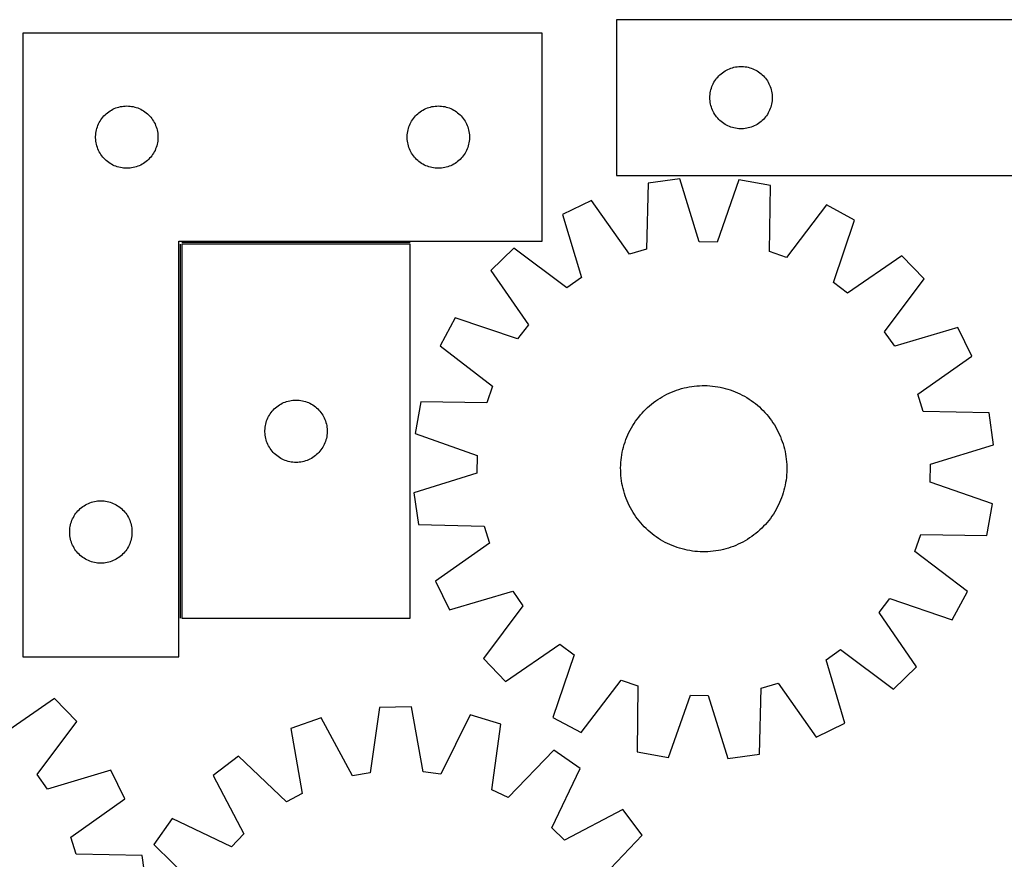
# Model space of a CAD drawing. Header units: millimetres. Extents: x 7 to 1493, y 7 to 2993.
# Tile 8 of 13: x 499 to 973, y 2589 to 2993. Entities that reach past the tile are written whole.
import ezdxf

# ---------------------------------------------------------------- set-up
doc = ezdxf.new("R2010")
doc.units = ezdxf.units.MM
doc.layers.add('COMMON', color=5, linetype='CONTINUOUS', true_color=0x0000ff)
doc.layers.add('CUT', color=7, linetype='CONTINUOUS', true_color=0x000000)

msp = doc.modelspace()

# ---------------------------------------------------------------- linework, layer by layer
at = {"layer": 'COMMON'}
for p, q in [((576.360861, 2885.424347), (576.360861, 2705.424347)), ((687.110862, 2886.174348), (577.110862, 2886.174348))]:
    msp.add_line(p, q, dxfattribs=at)
at = {"layer": 'CUT'}
for p, q in [((1086.389435, 2993.439), (786.389435, 2993.439)), ((786.389435, 2993.439), (786.389435, 2918.439)), ((500.610861, 2986.924348), (500.610861, 2686.924348)), ((750.610861, 2986.924348), (500.610861, 2986.924348)), ((750.610861, 2886.924348), (750.610861, 2986.924348)), ((836.780537, 2967.457207), (837.38622, 2967.936589)), ((837.38622, 2967.936589), (838.015779, 2968.384156)), ((838.015779, 2968.384156), (838.667542, 2968.79872)), ((838.667542, 2968.79872), (839.339783, 2969.179182)), ((839.339783, 2969.179182), (840.030719, 2969.524534)), ((840.030719, 2969.524534), (840.738516, 2969.83386)), ((840.738516, 2969.83386), (841.461299, 2970.106339)), ((841.461299, 2970.106339), (842.19715, 2970.341249)), ((842.19715, 2970.341249), (842.944118, 2970.537966)), ((842.944118, 2970.537966), (843.700223, 2970.69597)), ((843.700223, 2970.69597), (844.463459, 2970.814841)), ((844.463459, 2970.814841), (845.231803, 2970.894263)), ((845.231803, 2970.894263), (846.003216, 2970.934027)), ((846.003216, 2970.934027), (846.775653, 2970.934027)), ((846.775653, 2970.934027), (847.547066, 2970.894263)), ((847.547066, 2970.894263), (848.31541, 2970.814841)), ((848.31541, 2970.814841), (849.078646, 2970.69597)), ((849.078646, 2970.69597), (849.834751, 2970.537966)), ((849.834751, 2970.537966), (850.581719, 2970.341249)), ((850.581719, 2970.341249), (851.31757, 2970.106339)), ((851.31757, 2970.106339), (852.040353, 2969.83386)), ((852.040353, 2969.83386), (852.74815, 2969.524534)), ((852.74815, 2969.524534), (853.439086, 2969.179182)), ((853.439086, 2969.179182), (854.111327, 2968.79872)), ((854.111327, 2968.79872), (854.76309, 2968.384156)), ((854.76309, 2968.384156), (855.392649, 2967.936589)), ((855.392649, 2967.936589), (855.998332, 2967.457207)), ((832.972128, 2962.645407), (833.335156, 2963.327221)), ((833.335156, 2963.327221), (833.732801, 2963.989443)), ((833.732801, 2963.989443), (834.164009, 2964.630317)), ((834.164009, 2964.630317), (834.627637, 2965.248143)), ((834.627637, 2965.248143), (835.122456, 2965.841282)), ((835.122456, 2965.841282), (835.647152, 2966.408163)), ((835.647152, 2966.408163), (836.200334, 2966.947281)), ((836.200334, 2966.947281), (836.780537, 2967.457207)), ((855.998332, 2967.457207), (856.578535, 2966.947281)), ((856.578535, 2966.947281), (857.131717, 2966.408163)), ((857.131717, 2966.408163), (857.656413, 2965.841282)), ((857.656413, 2965.841282), (858.151232, 2965.248143)), ((858.151232, 2965.248143), (858.61486, 2964.630317)), ((858.61486, 2964.630317), (859.046068, 2963.989443)), ((859.046068, 2963.989443), (859.443713, 2963.327221)), ((859.443713, 2963.327221), (859.806741, 2962.645407)), ((831.568116, 2958.247359), (831.706599, 2959.007281)), ((831.706599, 2959.007281), (831.884019, 2959.759067)), ((831.884019, 2959.759067), (832.099904, 2960.500723)), ((832.099904, 2960.500723), (832.353682, 2961.230282)), ((832.353682, 2961.230282), (832.644681, 2961.945809)), ((832.644681, 2961.945809), (832.972128, 2962.645407)), ((859.806741, 2962.645407), (860.134188, 2961.945809)), ((860.134188, 2961.945809), (860.425187, 2961.230282)), ((860.425187, 2961.230282), (860.678965, 2960.500723)), ((860.678965, 2960.500723), (860.89485, 2959.759067)), ((860.89485, 2959.759067), (861.07227, 2959.007281)), ((861.07227, 2959.007281), (861.210753, 2958.247359)), ((831.389435, 2955.939), (831.409323, 2956.711182)), ((831.409323, 2955.166819), (831.389435, 2955.939)), ((831.409323, 2956.711182), (831.468936, 2957.481315)), ((831.468936, 2954.396685), (831.409323, 2955.166819)), ((831.468936, 2957.481315), (831.568116, 2958.247359)), ((831.568116, 2953.630642), (831.468936, 2954.396685)), ((831.706599, 2952.870719), (831.568116, 2953.630642)), ((861.210753, 2953.630642), (861.07227, 2952.870719)), ((861.210753, 2958.247359), (861.309933, 2957.481315)), ((861.309933, 2954.396685), (861.210753, 2953.630642)), ((861.309933, 2957.481315), (861.369546, 2956.711182)), ((861.369546, 2955.166819), (861.309933, 2954.396685)), ((861.369546, 2956.711182), (861.389435, 2955.939)), ((861.389435, 2955.939), (861.369546, 2955.166819)), ((541.301718, 2948.686145), (541.919544, 2949.149773)), ((541.919544, 2949.149773), (542.560418, 2949.580982)), ((542.560418, 2949.580982), (543.22264, 2949.978627)), ((543.22264, 2949.978627), (543.904454, 2950.341655)), ((543.904454, 2950.341655), (544.604052, 2950.669102)), ((544.604052, 2950.669102), (545.319579, 2950.960101)), ((545.319579, 2950.960101), (546.049138, 2951.213879)), ((546.049138, 2951.213879), (546.790794, 2951.429764)), ((546.790794, 2951.429764), (547.54258, 2951.607184)), ((547.54258, 2951.607184), (548.302502, 2951.745667)), ((548.302502, 2951.745667), (549.068546, 2951.844846)), ((549.068546, 2951.844846), (549.838679, 2951.90446)), ((549.838679, 2951.90446), (550.610861, 2951.924348)), ((550.610861, 2951.924348), (551.383042, 2951.90446)), ((551.383042, 2951.90446), (552.153176, 2951.844846)), ((552.153176, 2951.844846), (552.919219, 2951.745667)), ((552.919219, 2951.745667), (553.679142, 2951.607184)), ((553.679142, 2951.607184), (554.430927, 2951.429764)), ((554.430927, 2951.429764), (555.172583, 2951.213879)), ((555.172583, 2951.213879), (555.902142, 2950.960101)), ((555.902142, 2950.960101), (556.617669, 2950.669102)), ((556.617669, 2950.669102), (557.317268, 2950.341655)), ((557.317268, 2950.341655), (557.999082, 2949.978627)), ((557.999082, 2949.978627), (558.661304, 2949.580982)), ((558.661304, 2949.580982), (559.302177, 2949.149773)), ((559.302177, 2949.149773), (559.920003, 2948.686145)), ((691.301718, 2948.686145), (691.919544, 2949.149773)), ((691.919544, 2949.149773), (692.560418, 2949.580982)), ((692.560418, 2949.580982), (693.22264, 2949.978627)), ((693.22264, 2949.978627), (693.904454, 2950.341655)), ((693.904454, 2950.341655), (694.604052, 2950.669102)), ((694.604052, 2950.669102), (695.319579, 2950.960101)), ((695.319579, 2950.960101), (696.049138, 2951.213879)), ((696.049138, 2951.213879), (696.790794, 2951.429764)), ((696.790794, 2951.429764), (697.54258, 2951.607184)), ((697.54258, 2951.607184), (698.302502, 2951.745667)), ((698.302502, 2951.745667), (699.068546, 2951.844846)), ((699.068546, 2951.844846), (699.838679, 2951.90446)), ((699.838679, 2951.90446), (700.610861, 2951.924348)), ((700.610861, 2951.924348), (701.383042, 2951.90446)), ((701.383042, 2951.90446), (702.153176, 2951.844846)), ((702.153176, 2951.844846), (702.919219, 2951.745667)), ((702.919219, 2951.745667), (703.679142, 2951.607184)), ((703.679142, 2951.607184), (704.430927, 2951.429764)), ((704.430927, 2951.429764), (705.172583, 2951.213879)), ((705.172583, 2951.213879), (705.902142, 2950.960101)), ((705.902142, 2950.960101), (706.617669, 2950.669102)), ((706.617669, 2950.669102), (707.317268, 2950.341655)), ((707.317268, 2950.341655), (707.999082, 2949.978627)), ((707.999082, 2949.978627), (708.661304, 2949.580982)), ((708.661304, 2949.580982), (709.302177, 2949.149773)), ((709.302177, 2949.149773), (709.920003, 2948.686145)), ((831.884019, 2952.118934), (831.706599, 2952.870719)), ((832.099904, 2951.377278), (831.884019, 2952.118934)), ((832.353682, 2950.647719), (832.099904, 2951.377278)), ((832.644681, 2949.932192), (832.353682, 2950.647719)), ((832.972128, 2949.232594), (832.644681, 2949.932192)), ((833.335156, 2948.550779), (832.972128, 2949.232594)), ((859.806741, 2949.232594), (859.443713, 2948.550779)), ((860.134188, 2949.932192), (859.806741, 2949.232594)), ((860.425187, 2950.647719), (860.134188, 2949.932192)), ((860.678965, 2951.377278), (860.425187, 2950.647719)), ((860.89485, 2952.118934), (860.678965, 2951.377278)), ((861.07227, 2952.870719), (860.89485, 2952.118934)), ((537.370679, 2943.973999), (537.751141, 2944.64624)), ((537.751141, 2944.64624), (538.165705, 2945.298004)), ((538.165705, 2945.298004), (538.613272, 2945.927563)), ((538.613272, 2945.927563), (539.092654, 2946.533246)), ((539.092654, 2946.533246), (539.60258, 2947.113448)), ((539.60258, 2947.113448), (540.141698, 2947.666631)), ((540.141698, 2947.666631), (540.708579, 2948.191327)), ((540.708579, 2948.191327), (541.301718, 2948.686145)), ((559.920003, 2948.686145), (560.513142, 2948.191327)), ((560.513142, 2948.191327), (561.080023, 2947.666631)), ((561.080023, 2947.666631), (561.619141, 2947.113448)), ((561.619141, 2947.113448), (562.129067, 2946.533246)), ((562.129067, 2946.533246), (562.608449, 2945.927563)), ((562.608449, 2945.927563), (563.056016, 2945.298004)), ((563.056016, 2945.298004), (563.47058, 2944.64624)), ((563.47058, 2944.64624), (563.851043, 2943.973999)), ((687.370679, 2943.973999), (687.751141, 2944.64624)), ((687.751141, 2944.64624), (688.165705, 2945.298004)), ((688.165705, 2945.298004), (688.613272, 2945.927563)), ((688.613272, 2945.927563), (689.092654, 2946.533246)), ((689.092654, 2946.533246), (689.60258, 2947.113448)), ((689.60258, 2947.113448), (690.141698, 2947.666631)), ((690.141698, 2947.666631), (690.708579, 2948.191327)), ((690.708579, 2948.191327), (691.301718, 2948.686145)), ((709.920003, 2948.686145), (710.513142, 2948.191327)), ((710.513142, 2948.191327), (711.080023, 2947.666631)), ((711.080023, 2947.666631), (711.619141, 2947.113448)), ((711.619141, 2947.113448), (712.129067, 2946.533246)), ((712.129067, 2946.533246), (712.608449, 2945.927563)), ((712.608449, 2945.927563), (713.056016, 2945.298004)), ((713.056016, 2945.298004), (713.47058, 2944.64624)), ((713.47058, 2944.64624), (713.851043, 2943.973999)), ((833.732801, 2947.888558), (833.335156, 2948.550779)), ((834.164009, 2947.247684), (833.732801, 2947.888558)), ((834.627637, 2946.629858), (834.164009, 2947.247684)), ((835.122456, 2946.036719), (834.627637, 2946.629858)), ((835.647152, 2945.469838), (835.122456, 2946.036719)), ((836.200334, 2944.93072), (835.647152, 2945.469838)), ((836.780537, 2944.420794), (836.200334, 2944.93072)), ((837.38622, 2943.941412), (836.780537, 2944.420794)), ((855.998332, 2944.420794), (855.392649, 2943.941412)), ((856.578535, 2944.93072), (855.998332, 2944.420794)), ((857.131717, 2945.469838), (856.578535, 2944.93072)), ((857.656413, 2946.036719), (857.131717, 2945.469838)), ((858.151232, 2946.629858), (857.656413, 2946.036719)), ((858.61486, 2947.247684), (858.151232, 2946.629858)), ((859.046068, 2947.888558), (858.61486, 2947.247684)), ((859.443713, 2948.550779), (859.046068, 2947.888558)), ((535.735021, 2938.850324), (535.853891, 2939.61356)), ((535.853891, 2939.61356), (536.011895, 2940.369664)), ((536.011895, 2940.369664), (536.208613, 2941.116633)), ((536.208613, 2941.116633), (536.443522, 2941.852484)), ((536.443522, 2941.852484), (536.716001, 2942.575267)), ((536.716001, 2942.575267), (537.025327, 2943.283064)), ((537.025327, 2943.283064), (537.370679, 2943.973999)), ((563.851043, 2943.973999), (564.196395, 2943.283064)), ((564.196395, 2943.283064), (564.50572, 2942.575267)), ((564.50572, 2942.575267), (564.778199, 2941.852484)), ((564.778199, 2941.852484), (565.013109, 2941.116633)), ((565.013109, 2941.116633), (565.209826, 2940.369664)), ((565.209826, 2940.369664), (565.36783, 2939.61356)), ((565.36783, 2939.61356), (565.486701, 2938.850324)), ((685.735021, 2938.850324), (685.853891, 2939.61356)), ((685.853891, 2939.61356), (686.011895, 2940.369664)), ((686.011895, 2940.369664), (686.208613, 2941.116633)), ((686.208613, 2941.116633), (686.443522, 2941.852484)), ((686.443522, 2941.852484), (686.716001, 2942.575267)), ((686.716001, 2942.575267), (687.025327, 2943.283064)), ((687.025327, 2943.283064), (687.370679, 2943.973999)), ((713.851043, 2943.973999), (714.196395, 2943.283064)), ((714.196395, 2943.283064), (714.50572, 2942.575267)), ((714.50572, 2942.575267), (714.778199, 2941.852484)), ((714.778199, 2941.852484), (715.013109, 2941.116633)), ((715.013109, 2941.116633), (715.209826, 2940.369664)), ((715.209826, 2940.369664), (715.36783, 2939.61356)), ((715.36783, 2939.61356), (715.486701, 2938.850324)), ((838.015779, 2943.493845), (837.38622, 2943.941412)), ((838.667542, 2943.079281), (838.015779, 2943.493845)), ((839.339783, 2942.698818), (838.667542, 2943.079281)), ((840.030719, 2942.353466), (839.339783, 2942.698818)), ((840.738516, 2942.044141), (840.030719, 2942.353466)), ((841.461299, 2941.771662), (840.738516, 2942.044141)), ((842.19715, 2941.536752), (841.461299, 2941.771662)), ((842.944118, 2941.340035), (842.19715, 2941.536752)), ((843.700223, 2941.182031), (842.944118, 2941.340035)), ((844.463459, 2941.06316), (843.700223, 2941.182031)), ((845.231803, 2940.983738), (844.463459, 2941.06316)), ((846.003216, 2940.943973), (845.231803, 2940.983738)), ((846.775653, 2940.943973), (846.003216, 2940.943973)), ((847.547066, 2940.983738), (846.775653, 2940.943973)), ((848.31541, 2941.06316), (847.547066, 2940.983738)), ((849.078646, 2941.182031), (848.31541, 2941.06316)), ((849.834751, 2941.340035), (849.078646, 2941.182031)), ((850.581719, 2941.536752), (849.834751, 2941.340035)), ((851.31757, 2941.771662), (850.581719, 2941.536752)), ((852.040353, 2942.044141), (851.31757, 2941.771662)), ((852.74815, 2942.353466), (852.040353, 2942.044141)), ((853.439086, 2942.698818), (852.74815, 2942.353466)), ((854.111327, 2943.079281), (853.439086, 2942.698818)), ((854.76309, 2943.493845), (854.111327, 2943.079281)), ((855.392649, 2943.941412), (854.76309, 2943.493845)), ((535.615834, 2937.310567), (535.655598, 2938.08198)), ((535.615834, 2936.53813), (535.615834, 2937.310567)), ((535.655598, 2935.766716), (535.615834, 2936.53813)), ((535.655598, 2938.08198), (535.735021, 2938.850324)), ((535.735021, 2934.998373), (535.655598, 2935.766716)), ((535.853891, 2934.235137), (535.735021, 2934.998373)), ((565.486701, 2934.998373), (565.36783, 2934.235137)), ((565.486701, 2938.850324), (565.566124, 2938.08198)), ((565.566124, 2935.766716), (565.486701, 2934.998373)), ((565.566124, 2938.08198), (565.605888, 2937.310567)), ((565.605888, 2936.53813), (565.566124, 2935.766716)), ((565.605888, 2937.310567), (565.605888, 2936.53813)), ((685.615834, 2937.310567), (685.655598, 2938.08198)), ((685.615834, 2936.53813), (685.615834, 2937.310567)), ((685.655598, 2935.766716), (685.615834, 2936.53813)), ((685.655598, 2938.08198), (685.735021, 2938.850324)), ((685.735021, 2934.998373), (685.655598, 2935.766716)), ((685.853891, 2934.235137), (685.735021, 2934.998373)), ((715.486701, 2934.998373), (715.36783, 2934.235137)), ((715.486701, 2938.850324), (715.566124, 2938.08198)), ((715.566124, 2935.766716), (715.486701, 2934.998373)), ((715.566124, 2938.08198), (715.605888, 2937.310567)), ((715.605888, 2936.53813), (715.566124, 2935.766716)), ((715.605888, 2937.310567), (715.605888, 2936.53813)), ((536.011895, 2933.479032), (535.853891, 2934.235137)), ((536.208613, 2932.732064), (536.011895, 2933.479032)), ((536.443522, 2931.996213), (536.208613, 2932.732064)), ((536.716001, 2931.27343), (536.443522, 2931.996213)), ((537.025327, 2930.565632), (536.716001, 2931.27343)), ((537.370679, 2929.874697), (537.025327, 2930.565632)), ((537.751141, 2929.202456), (537.370679, 2929.874697)), ((563.851043, 2929.874697), (563.47058, 2929.202456)), ((564.196395, 2930.565632), (563.851043, 2929.874697)), ((564.50572, 2931.27343), (564.196395, 2930.565632)), ((564.778199, 2931.996213), (564.50572, 2931.27343)), ((565.013109, 2932.732064), (564.778199, 2931.996213)), ((565.209826, 2933.479032), (565.013109, 2932.732064)), ((565.36783, 2934.235137), (565.209826, 2933.479032)), ((686.011895, 2933.479032), (685.853891, 2934.235137)), ((686.208613, 2932.732064), (686.011895, 2933.479032)), ((686.443522, 2931.996213), (686.208613, 2932.732064)), ((686.716001, 2931.27343), (686.443522, 2931.996213)), ((687.025327, 2930.565632), (686.716001, 2931.27343)), ((687.370679, 2929.874697), (687.025327, 2930.565632)), ((687.751141, 2929.202456), (687.370679, 2929.874697)), ((713.851043, 2929.874697), (713.47058, 2929.202456)), ((714.196395, 2930.565632), (713.851043, 2929.874697)), ((714.50572, 2931.27343), (714.196395, 2930.565632)), ((714.778199, 2931.996213), (714.50572, 2931.27343)), ((715.013109, 2932.732064), (714.778199, 2931.996213)), ((715.209826, 2933.479032), (715.013109, 2932.732064)), ((715.36783, 2934.235137), (715.209826, 2933.479032)), ((538.165705, 2928.550693), (537.751141, 2929.202456)), ((538.613272, 2927.921134), (538.165705, 2928.550693)), ((539.092654, 2927.315451), (538.613272, 2927.921134)), ((539.60258, 2926.735248), (539.092654, 2927.315451)), ((540.141698, 2926.182066), (539.60258, 2926.735248)), ((540.708579, 2925.657369), (540.141698, 2926.182066)), ((541.301718, 2925.162551), (540.708579, 2925.657369)), ((541.919544, 2924.698923), (541.301718, 2925.162551)), ((559.920003, 2925.162551), (559.302177, 2924.698923)), ((560.513142, 2925.657369), (559.920003, 2925.162551)), ((561.080023, 2926.182066), (560.513142, 2925.657369)), ((561.619141, 2926.735248), (561.080023, 2926.182066)), ((562.129067, 2927.315451), (561.619141, 2926.735248)), ((562.608449, 2927.921134), (562.129067, 2927.315451)), ((563.056016, 2928.550693), (562.608449, 2927.921134)), ((563.47058, 2929.202456), (563.056016, 2928.550693)), ((688.165705, 2928.550693), (687.751141, 2929.202456)), ((688.613272, 2927.921134), (688.165705, 2928.550693)), ((689.092654, 2927.315451), (688.613272, 2927.921134)), ((689.60258, 2926.735248), (689.092654, 2927.315451)), ((690.141698, 2926.182066), (689.60258, 2926.735248)), ((690.708579, 2925.657369), (690.141698, 2926.182066)), ((691.301718, 2925.162551), (690.708579, 2925.657369)), ((691.919544, 2924.698923), (691.301718, 2925.162551)), ((709.920003, 2925.162551), (709.302177, 2924.698923)), ((710.513142, 2925.657369), (709.920003, 2925.162551)), ((711.080023, 2926.182066), (710.513142, 2925.657369)), ((711.619141, 2926.735248), (711.080023, 2926.182066)), ((712.129067, 2927.315451), (711.619141, 2926.735248)), ((712.608449, 2927.921134), (712.129067, 2927.315451)), ((713.056016, 2928.550693), (712.608449, 2927.921134)), ((713.47058, 2929.202456), (713.056016, 2928.550693)), ((542.560418, 2924.267715), (541.919544, 2924.698923)), ((543.22264, 2923.87007), (542.560418, 2924.267715)), ((543.904454, 2923.507042), (543.22264, 2923.87007)), ((544.604052, 2923.179595), (543.904454, 2923.507042)), ((545.319579, 2922.888596), (544.604052, 2923.179595)), ((546.049138, 2922.634818), (545.319579, 2922.888596)), ((546.790794, 2922.418932), (546.049138, 2922.634818)), ((547.54258, 2922.241513), (546.790794, 2922.418932)), ((548.302502, 2922.10303), (547.54258, 2922.241513)), ((549.068546, 2922.00385), (548.302502, 2922.10303)), ((549.838679, 2921.944237), (549.068546, 2922.00385)), ((550.610861, 2921.924348), (549.838679, 2921.944237)), ((551.383042, 2921.944237), (550.610861, 2921.924348)), ((552.153176, 2922.00385), (551.383042, 2921.944237)), ((552.919219, 2922.10303), (552.153176, 2922.00385)), ((553.679142, 2922.241513), (552.919219, 2922.10303)), ((554.430927, 2922.418932), (553.679142, 2922.241513)), ((555.172583, 2922.634818), (554.430927, 2922.418932)), ((555.902142, 2922.888596), (555.172583, 2922.634818)), ((556.617669, 2923.179595), (555.902142, 2922.888596)), ((557.317268, 2923.507042), (556.617669, 2923.179595)), ((557.999082, 2923.87007), (557.317268, 2923.507042)), ((558.661304, 2924.267715), (557.999082, 2923.87007)), ((559.302177, 2924.698923), (558.661304, 2924.267715)), ((692.560418, 2924.267715), (691.919544, 2924.698923)), ((693.22264, 2923.87007), (692.560418, 2924.267715)), ((693.904454, 2923.507042), (693.22264, 2923.87007)), ((694.604052, 2923.179595), (693.904454, 2923.507042)), ((695.319579, 2922.888596), (694.604052, 2923.179595)), ((696.049138, 2922.634818), (695.319579, 2922.888596)), ((696.790794, 2922.418932), (696.049138, 2922.634818)), ((697.54258, 2922.241513), (696.790794, 2922.418932)), ((698.302502, 2922.10303), (697.54258, 2922.241513)), ((699.068546, 2922.00385), (698.302502, 2922.10303)), ((699.838679, 2921.944237), (699.068546, 2922.00385)), ((700.610861, 2921.924348), (699.838679, 2921.944237)), ((701.383042, 2921.944237), (700.610861, 2921.924348)), ((702.153176, 2922.00385), (701.383042, 2921.944237)), ((702.919219, 2922.10303), (702.153176, 2922.00385)), ((703.679142, 2922.241513), (702.919219, 2922.10303)), ((704.430927, 2922.418932), (703.679142, 2922.241513)), ((705.172583, 2922.634818), (704.430927, 2922.418932)), ((705.902142, 2922.888596), (705.172583, 2922.634818)), ((706.617669, 2923.179595), (705.902142, 2922.888596)), ((707.317268, 2923.507042), (706.617669, 2923.179595)), ((707.999082, 2923.87007), (707.317268, 2923.507042)), ((708.661304, 2924.267715), (707.999082, 2923.87007)), ((709.302177, 2924.698923), (708.661304, 2924.267715)), ((786.389435, 2918.439), (986.389435, 2918.439)), ((816.834054, 2916.898752), (801.593629, 2914.786883)), ((826.229873, 2886.555823), (816.834054, 2916.898752)), ((845.367539, 2916.345526), (834.802606, 2886.38961)), ((860.514648, 2913.644483), (845.367539, 2916.345526)), ((801.593629, 2914.786883), (800.802668, 2883.032369)), ((860.074123, 2881.883175), (860.514648, 2913.644483)), ((774.285716, 2906.4957), (760.443814, 2899.777642)), ((792.598152, 2880.541328), (774.285716, 2906.4957)), ((887.480649, 2904.301002), (868.175913, 2879.075976)), ((901.051737, 2897.051444), (887.480649, 2904.301002)), ((760.443814, 2899.777642), (769.50425, 2869.332885)), ((890.817989, 2866.980774), (901.051737, 2897.051444)), ((575.610861, 2686.924348), (575.610861, 2886.924348)), ((575.610861, 2886.924348), (750.610861, 2886.924348)), ((687.110862, 2885.424347), (577.110862, 2885.424347)), ((577.110862, 2885.424347), (577.110862, 2705.424347)), ((687.110862, 2705.424347), (687.110862, 2885.424347)), ((737.034562, 2883.45365), (725.946125, 2872.787015)), ((762.471066, 2864.428429), (737.034562, 2883.45365)), ((800.802668, 2883.032369), (792.598152, 2880.541328)), ((834.802606, 2886.38961), (826.229873, 2886.555823)), ((868.175913, 2879.075976), (860.074123, 2881.883175)), ((923.810633, 2879.832313), (897.655777, 2861.807379)), ((934.477269, 2868.743876), (923.810633, 2879.832313)), ((725.946125, 2872.787015), (743.971059, 2846.632158)), ((769.50425, 2869.332885), (762.471066, 2864.428429)), ((915.452048, 2843.307372), (934.477269, 2868.743876)), ((897.655777, 2861.807379), (890.817989, 2866.980774)), ((708.726994, 2850.028118), (701.477435, 2836.45703)), ((738.797663, 2839.79437), (708.726994, 2850.028118)), ((743.971059, 2846.632158), (738.797663, 2839.79437)), ((950.801261, 2845.334623), (920.356504, 2836.274188)), ((957.519319, 2831.492721), (950.801261, 2845.334623)), ((920.356504, 2836.274188), (915.452048, 2843.307372)), ((701.477435, 2836.45703), (726.702461, 2817.152294)), ((931.564947, 2813.180286), (957.519319, 2831.492721)), ((726.702461, 2817.152294), (723.895262, 2809.050504)), ((817.68509, 2815.915295), (818.900882, 2816.232875)), ((818.900882, 2816.232875), (820.126049, 2816.512109)), ((820.126049, 2816.512109), (821.359383, 2816.752722)), ((821.359383, 2816.752722), (822.599666, 2816.954476)), ((822.599666, 2816.954476), (823.845675, 2817.117172)), ((823.845675, 2817.117172), (825.096178, 2817.24065)), ((825.096178, 2817.24065), (826.349944, 2817.324788)), ((826.349944, 2817.324788), (827.605733, 2817.369502)), ((827.605733, 2817.369502), (828.862308, 2817.37475)), ((828.862308, 2817.37475), (830.118427, 2817.340524)), ((830.118427, 2817.340524), (831.372851, 2817.26686)), ((831.372851, 2817.26686), (832.624343, 2817.15383)), ((832.624343, 2817.15383), (833.871667, 2817.001545)), ((833.871667, 2817.001545), (835.113591, 2816.810156)), ((835.113591, 2816.810156), (836.348892, 2816.579851)), ((836.348892, 2816.579851), (837.576348, 2816.310859)), ((837.576348, 2816.310859), (838.79475, 2816.003444)), ((806.300704, 2810.71771), (807.358853, 2811.395447)), ((807.358853, 2811.395447), (808.437768, 2812.039611)), ((808.437768, 2812.039611), (809.536385, 2812.649569)), ((809.536385, 2812.649569), (810.653619, 2813.224717)), ((810.653619, 2813.224717), (811.788367, 2813.764488)), ((811.788367, 2813.764488), (812.93951, 2814.26835)), ((812.93951, 2814.26835), (814.105912, 2814.735804)), ((814.105912, 2814.735804), (815.286422, 2815.16639)), ((815.286422, 2815.16639), (816.479873, 2815.559684)), ((816.479873, 2815.559684), (817.68509, 2815.915295)), ((838.79475, 2816.003444), (840.002894, 2815.65791)), ((840.002894, 2815.65791), (841.199589, 2815.274597)), ((841.199589, 2815.274597), (842.383653, 2814.853885)), ((842.383653, 2814.853885), (843.553918, 2814.396187)), ((843.553918, 2814.396187), (844.709229, 2813.901957)), ((844.709229, 2813.901957), (845.848446, 2813.371681)), ((845.848446, 2813.371681), (846.970444, 2812.805884)), ((846.970444, 2812.805884), (848.074116, 2812.205123)), ((848.074116, 2812.205123), (849.158374, 2811.569991)), ((849.158374, 2811.569991), (850.222146, 2810.901115)), ((934.055988, 2804.975769), (931.564947, 2813.180286)), ((621.641699, 2806.16663), (622.20858, 2806.691326)), ((622.20858, 2806.691326), (622.801719, 2807.186144)), ((622.801719, 2807.186144), (623.419545, 2807.649772)), ((623.419545, 2807.649772), (624.060419, 2808.080981)), ((624.060419, 2808.080981), (624.722641, 2808.478626)), ((624.722641, 2808.478626), (625.404455, 2808.841654)), ((625.404455, 2808.841654), (626.104053, 2809.169101)), ((626.104053, 2809.169101), (626.81958, 2809.4601)), ((626.81958, 2809.4601), (627.549139, 2809.713878)), ((627.549139, 2809.713878), (628.290795, 2809.929763)), ((628.290795, 2809.929763), (629.042581, 2810.107183)), ((629.042581, 2810.107183), (629.802503, 2810.245666)), ((629.802503, 2810.245666), (630.568547, 2810.344845)), ((630.568547, 2810.344845), (631.33868, 2810.404459)), ((631.33868, 2810.404459), (632.110862, 2810.424347)), ((632.110862, 2810.424347), (632.883043, 2810.404459)), ((632.883043, 2810.404459), (633.653177, 2810.344845)), ((633.653177, 2810.344845), (634.41922, 2810.245666)), ((634.41922, 2810.245666), (635.179143, 2810.107183)), ((635.179143, 2810.107183), (635.930928, 2809.929763)), ((635.930928, 2809.929763), (636.672584, 2809.713878)), ((636.672584, 2809.713878), (637.402143, 2809.4601)), ((637.402143, 2809.4601), (638.11767, 2809.169101)), ((638.11767, 2809.169101), (638.817269, 2808.841654)), ((638.817269, 2808.841654), (639.499083, 2808.478626)), ((639.499083, 2808.478626), (640.161305, 2808.080981)), ((640.161305, 2808.080981), (640.802178, 2807.649772)), ((640.802178, 2807.649772), (641.420004, 2807.186144)), ((641.420004, 2807.186144), (642.013143, 2806.691326)), ((642.013143, 2806.691326), (642.580024, 2806.16663)), ((692.133954, 2809.491029), (689.432911, 2794.34392)), ((723.895262, 2809.050504), (692.133954, 2809.491029)), ((800.444812, 2805.985974), (801.357223, 2806.849983)), ((801.357223, 2806.849983), (802.296324, 2807.684907)), ((802.296324, 2807.684907), (803.261186, 2808.48992)), ((803.261186, 2808.48992), (804.250859, 2809.26423)), ((804.250859, 2809.26423), (805.264365, 2810.007071)), ((805.264365, 2810.007071), (806.300704, 2810.71771)), ((850.222146, 2810.901115), (851.264384, 2810.199155)), ((851.264384, 2810.199155), (852.284058, 2809.464804)), ((852.284058, 2809.464804), (853.280163, 2808.698787)), ((853.280163, 2808.698787), (854.251714, 2807.901859)), ((854.251714, 2807.901859), (855.197755, 2807.074807)), ((855.197755, 2807.074807), (856.11735, 2806.218448)), ((618.525328, 2801.783063), (618.87068, 2802.473998)), ((618.87068, 2802.473998), (619.251142, 2803.146239)), ((619.251142, 2803.146239), (619.665706, 2803.798003)), ((619.665706, 2803.798003), (620.113273, 2804.427562)), ((620.113273, 2804.427562), (620.592655, 2805.033245)), ((620.592655, 2805.033245), (621.102581, 2805.613447)), ((621.102581, 2805.613447), (621.641699, 2806.16663)), ((642.580024, 2806.16663), (643.119142, 2805.613447)), ((643.119142, 2805.613447), (643.629068, 2805.033245)), ((643.629068, 2805.033245), (644.10845, 2804.427562)), ((644.10845, 2804.427562), (644.556017, 2803.798003)), ((644.556017, 2803.798003), (644.970581, 2803.146239)), ((644.970581, 2803.146239), (645.351044, 2802.473998)), ((645.351044, 2802.473998), (645.696396, 2801.783063)), ((796.313634, 2801.260439), (797.079651, 2802.256544)), ((797.079651, 2802.256544), (797.876579, 2803.228096)), ((797.876579, 2803.228096), (798.70363, 2804.174136)), ((798.70363, 2804.174136), (799.55999, 2805.093731)), ((799.55999, 2805.093731), (800.444812, 2805.985974)), ((856.11735, 2806.218448), (857.009593, 2805.333626)), ((857.009593, 2805.333626), (857.873602, 2804.421214)), ((857.873602, 2804.421214), (858.708526, 2803.482114)), ((858.708526, 2803.482114), (859.513539, 2802.517251)), ((859.513539, 2802.517251), (860.287849, 2801.527579)), ((965.810502, 2804.184808), (934.055988, 2804.975769)), ((967.922371, 2788.944383), (965.810502, 2804.184808)), ((617.155599, 2796.581979), (617.235022, 2797.350323)), ((617.235022, 2797.350323), (617.353892, 2798.113559)), ((617.353892, 2798.113559), (617.511896, 2798.869663)), ((617.511896, 2798.869663), (617.708614, 2799.616632)), ((617.708614, 2799.616632), (617.943523, 2800.352483)), ((617.943523, 2800.352483), (618.216002, 2801.075266)), ((618.216002, 2801.075266), (618.525328, 2801.783063)), ((645.696396, 2801.783063), (646.005721, 2801.075266)), ((646.005721, 2801.075266), (646.2782, 2800.352483)), ((646.2782, 2800.352483), (646.51311, 2799.616632)), ((646.51311, 2799.616632), (646.709827, 2798.869663)), ((646.709827, 2798.869663), (646.867831, 2798.113559)), ((646.867831, 2798.113559), (646.986702, 2797.350323)), ((646.986702, 2797.350323), (647.066125, 2796.581979)), ((793.573315, 2797.050497), (794.208447, 2798.134755)), ((794.208447, 2798.134755), (794.877323, 2799.198527)), ((794.877323, 2799.198527), (795.579283, 2800.240765)), ((795.579283, 2800.240765), (796.313634, 2801.260439)), ((860.287849, 2801.527579), (861.03069, 2800.514073)), ((861.03069, 2800.514073), (861.741329, 2799.477734)), ((861.741329, 2799.477734), (862.419065, 2798.419585)), ((862.419065, 2798.419585), (863.06323, 2797.340669)), ((863.06323, 2797.340669), (863.673188, 2796.242052)), ((617.115835, 2795.810566), (617.155599, 2796.581979)), ((617.115835, 2795.038129), (617.115835, 2795.810566)), ((617.155599, 2794.266715), (617.115835, 2795.038129)), ((617.235022, 2793.498372), (617.155599, 2794.266715)), ((617.353892, 2792.735136), (617.235022, 2793.498372)), ((617.511896, 2791.979031), (617.353892, 2792.735136)), ((646.867831, 2792.735136), (646.709827, 2791.979031)), ((646.986702, 2793.498372), (646.867831, 2792.735136)), ((647.066125, 2794.266715), (646.986702, 2793.498372)), ((647.066125, 2796.581979), (647.105889, 2795.810566)), ((647.105889, 2795.038129), (647.066125, 2794.266715)), ((647.105889, 2795.810566), (647.105889, 2795.038129)), ((689.432911, 2794.34392), (719.388828, 2783.778987)), ((790.924553, 2791.360034), (791.38225, 2792.530299)), ((791.38225, 2792.530299), (791.87648, 2793.68561)), ((791.87648, 2793.68561), (792.406756, 2794.824827)), ((792.406756, 2794.824827), (792.972554, 2795.946825)), ((792.972554, 2795.946825), (793.573315, 2797.050497)), ((863.673188, 2796.242052), (864.248336, 2795.124819)), ((864.248336, 2795.124819), (864.788107, 2793.99007)), ((864.788107, 2793.99007), (865.291968, 2792.838927)), ((865.291968, 2792.838927), (865.759423, 2791.672525)), ((617.708614, 2791.232063), (617.511896, 2791.979031)), ((617.943523, 2790.496212), (617.708614, 2791.232063)), ((618.216002, 2789.773429), (617.943523, 2790.496212)), ((618.525328, 2789.065631), (618.216002, 2789.773429)), ((618.87068, 2788.374696), (618.525328, 2789.065631)), ((619.251142, 2787.702455), (618.87068, 2788.374696)), ((619.665706, 2787.050692), (619.251142, 2787.702455)), ((644.970581, 2787.702455), (644.556017, 2787.050692)), ((645.351044, 2788.374696), (644.970581, 2787.702455)), ((645.696396, 2789.065631), (645.351044, 2788.374696)), ((646.005721, 2789.773429), (645.696396, 2789.065631)), ((646.2782, 2790.496212), (646.005721, 2789.773429)), ((646.51311, 2791.232063), (646.2782, 2790.496212)), ((646.709827, 2791.979031), (646.51311, 2791.232063)), ((789.467579, 2786.552729), (789.774994, 2787.771131)), ((789.774994, 2787.771131), (790.120528, 2788.979275)), ((790.120528, 2788.979275), (790.50384, 2790.17597)), ((790.50384, 2790.17597), (790.924553, 2791.360034)), ((865.759423, 2791.672525), (866.190009, 2790.492016)), ((866.190009, 2790.492016), (866.583302, 2789.298564)), ((866.583302, 2789.298564), (866.938914, 2788.093348)), ((866.938914, 2788.093348), (867.256494, 2786.877556)), ((937.579442, 2779.548564), (967.922371, 2788.944383)), ((620.113273, 2786.421133), (619.665706, 2787.050692)), ((620.592655, 2785.81545), (620.113273, 2786.421133)), ((621.102581, 2785.235247), (620.592655, 2785.81545)), ((621.641699, 2784.682065), (621.102581, 2785.235247)), ((622.20858, 2784.157368), (621.641699, 2784.682065)), ((622.801719, 2783.66255), (622.20858, 2784.157368)), ((623.419545, 2783.198922), (622.801719, 2783.66255)), ((624.060419, 2782.767714), (623.419545, 2783.198922)), ((640.802178, 2783.198922), (640.161305, 2782.767714)), ((641.420004, 2783.66255), (640.802178, 2783.198922)), ((642.013143, 2784.157368), (641.420004, 2783.66255)), ((642.580024, 2784.682065), (642.013143, 2784.157368)), ((643.119142, 2785.235247), (642.580024, 2784.682065)), ((643.629068, 2785.81545), (643.119142, 2785.235247)), ((644.10845, 2786.421133), (643.629068, 2785.81545)), ((644.556017, 2787.050692), (644.10845, 2786.421133)), ((719.388828, 2783.778987), (719.222614, 2775.206255)), ((788.776893, 2782.848048), (788.968282, 2784.089972)), ((788.968282, 2784.089972), (789.198586, 2785.325273)), ((789.198586, 2785.325273), (789.467579, 2786.552729)), ((867.256494, 2786.877556), (867.535728, 2785.652388)), ((867.535728, 2785.652388), (867.776341, 2784.419054)), ((867.776341, 2784.419054), (867.978095, 2783.178771)), ((867.978095, 2783.178771), (868.140791, 2781.932763)), ((624.722641, 2782.370069), (624.060419, 2782.767714)), ((625.404455, 2782.007041), (624.722641, 2782.370069)), ((626.104053, 2781.679594), (625.404455, 2782.007041)), ((626.81958, 2781.388595), (626.104053, 2781.679594)), ((627.549139, 2781.134817), (626.81958, 2781.388595)), ((628.290795, 2780.918931), (627.549139, 2781.134817)), ((629.042581, 2780.741512), (628.290795, 2780.918931)), ((629.802503, 2780.603029), (629.042581, 2780.741512)), ((630.568547, 2780.503849), (629.802503, 2780.603029)), ((631.33868, 2780.444236), (630.568547, 2780.503849)), ((632.110862, 2780.424347), (631.33868, 2780.444236)), ((632.883043, 2780.444236), (632.110862, 2780.424347)), ((633.653177, 2780.503849), (632.883043, 2780.444236)), ((634.41922, 2780.603029), (633.653177, 2780.503849)), ((635.179143, 2780.741512), (634.41922, 2780.603029)), ((635.930928, 2780.918931), (635.179143, 2780.741512)), ((636.672584, 2781.134817), (635.930928, 2780.918931)), ((637.402143, 2781.388595), (636.672584, 2781.134817)), ((638.11767, 2781.679594), (637.402143, 2781.388595)), ((638.817269, 2782.007041), (638.11767, 2781.679594)), ((639.499083, 2782.370069), (638.817269, 2782.007041)), ((640.161305, 2782.767714), (639.499083, 2782.370069)), ((788.403688, 2777.838689), (788.437913, 2779.094808)), ((788.437913, 2779.094808), (788.511578, 2780.349233)), ((788.511578, 2780.349233), (788.624608, 2781.600724)), ((788.624608, 2781.600724), (788.776893, 2782.848048)), ((868.140791, 2781.932763), (868.264269, 2780.682259)), ((868.264269, 2780.682259), (868.348407, 2779.428494)), ((868.348407, 2779.428494), (868.393121, 2778.172704)), ((868.393121, 2778.172704), (868.398368, 2776.91613)), ((937.413228, 2770.975831), (937.579442, 2779.548564)), ((719.222614, 2775.206255), (688.879685, 2765.810435)), ((788.408935, 2776.582115), (788.403688, 2777.838689)), ((788.45365, 2775.326325), (788.408935, 2776.582115)), ((788.537787, 2774.07256), (788.45365, 2775.326325)), ((788.661265, 2772.822056), (788.537787, 2774.07256)), ((868.290479, 2774.405586), (868.177449, 2773.154095)), ((868.364143, 2775.66001), (868.290479, 2774.405586)), ((868.398368, 2776.91613), (868.364143, 2775.66001)), ((788.823962, 2771.576047), (788.661265, 2772.822056)), ((789.025716, 2770.335764), (788.823962, 2771.576047)), ((789.266328, 2769.10243), (789.025716, 2770.335764)), ((789.545562, 2767.877263), (789.266328, 2769.10243)), ((867.60347, 2769.429546), (867.334478, 2768.202089)), ((867.833775, 2770.664846), (867.60347, 2769.429546)), ((868.025164, 2771.906771), (867.833775, 2770.664846)), ((868.177449, 2773.154095), (868.025164, 2771.906771)), ((967.369145, 2760.410898), (937.413228, 2770.975831)), ((688.879685, 2765.810435), (690.991555, 2750.57001)), ((789.863142, 2766.661471), (789.545562, 2767.877263)), ((790.218754, 2765.456255), (789.863142, 2766.661471)), ((790.612047, 2764.262803), (790.218754, 2765.456255)), ((791.042633, 2763.082293), (790.612047, 2764.262803)), ((866.298216, 2764.578848), (865.877503, 2763.394784)), ((866.681529, 2765.775543), (866.298216, 2764.578848)), ((867.027063, 2766.983688), (866.681529, 2765.775543)), ((867.334478, 2768.202089), (867.027063, 2766.983688)), ((529.419544, 2759.149773), (530.060418, 2759.580982)), ((530.060418, 2759.580982), (530.72264, 2759.978627)), ((530.72264, 2759.978627), (531.404454, 2760.341655)), ((531.404454, 2760.341655), (532.104052, 2760.669102)), ((532.104052, 2760.669102), (532.819579, 2760.960101)), ((532.819579, 2760.960101), (533.549138, 2761.213879)), ((533.549138, 2761.213879), (534.290794, 2761.429764)), ((534.290794, 2761.429764), (535.04258, 2761.607184)), ((535.04258, 2761.607184), (535.802502, 2761.745667)), ((535.802502, 2761.745667), (536.568546, 2761.844846)), ((536.568546, 2761.844846), (537.338679, 2761.90446)), ((537.338679, 2761.90446), (538.110861, 2761.924348)), ((538.110861, 2761.924348), (538.883042, 2761.90446)), ((538.883042, 2761.90446), (539.653176, 2761.844846)), ((539.653176, 2761.844846), (540.419219, 2761.745667)), ((540.419219, 2761.745667), (541.179142, 2761.607184)), ((541.179142, 2761.607184), (541.930927, 2761.429764)), ((541.930927, 2761.429764), (542.672583, 2761.213879)), ((542.672583, 2761.213879), (543.402142, 2760.960101)), ((543.402142, 2760.960101), (544.117669, 2760.669102)), ((544.117669, 2760.669102), (544.817268, 2760.341655)), ((544.817268, 2760.341655), (545.499082, 2759.978627)), ((545.499082, 2759.978627), (546.161304, 2759.580982)), ((546.161304, 2759.580982), (546.802177, 2759.149773)), ((791.510088, 2761.915892), (791.042633, 2763.082293)), ((792.013949, 2760.764748), (791.510088, 2761.915892)), ((792.553721, 2759.63), (792.013949, 2760.764748)), ((793.128869, 2758.512766), (792.553721, 2759.63)), ((864.3953, 2759.929992), (863.829503, 2758.807994)), ((864.925576, 2761.069209), (864.3953, 2759.929992)), ((865.419806, 2762.224519), (864.925576, 2761.069209)), ((865.877503, 2763.394784), (865.419806, 2762.224519)), ((964.668102, 2745.263789), (967.369145, 2760.410898)), ((524.870679, 2753.973999), (525.251141, 2754.64624)), ((525.251141, 2754.64624), (525.665705, 2755.298004)), ((525.665705, 2755.298004), (526.113272, 2755.927563)), ((526.113272, 2755.927563), (526.592654, 2756.533246)), ((526.592654, 2756.533246), (527.10258, 2757.113448)), ((527.10258, 2757.113448), (527.641698, 2757.666631)), ((527.641698, 2757.666631), (528.208579, 2758.191327)), ((528.208579, 2758.191327), (528.801718, 2758.686145)), ((528.801718, 2758.686145), (529.419544, 2759.149773)), ((546.802177, 2759.149773), (547.420003, 2758.686145)), ((547.420003, 2758.686145), (548.013142, 2758.191327)), ((548.013142, 2758.191327), (548.580023, 2757.666631)), ((548.580023, 2757.666631), (549.119141, 2757.113448)), ((549.119141, 2757.113448), (549.629067, 2756.533246)), ((549.629067, 2756.533246), (550.108449, 2755.927563)), ((550.108449, 2755.927563), (550.556016, 2755.298004)), ((550.556016, 2755.298004), (550.97058, 2754.64624)), ((550.97058, 2754.64624), (551.351043, 2753.973999)), ((793.738826, 2757.414149), (793.128869, 2758.512766)), ((794.382991, 2756.335234), (793.738826, 2757.414149)), ((795.060728, 2755.277085), (794.382991, 2756.335234)), ((795.771367, 2754.240746), (795.060728, 2755.277085)), ((861.222774, 2754.514054), (860.488423, 2753.49438)), ((861.924733, 2755.556291), (861.222774, 2754.514054)), ((862.593609, 2756.620064), (861.924733, 2755.556291)), ((863.228741, 2757.704321), (862.593609, 2756.620064)), ((863.829503, 2758.807994), (863.228741, 2757.704321)), ((523.353891, 2749.61356), (523.511895, 2750.369664)), ((523.511895, 2750.369664), (523.708613, 2751.116633)), ((523.708613, 2751.116633), (523.943522, 2751.852484)), ((523.943522, 2751.852484), (524.216001, 2752.575267)), ((524.216001, 2752.575267), (524.525327, 2753.283064)), ((524.525327, 2753.283064), (524.870679, 2753.973999)), ((551.351043, 2753.973999), (551.696395, 2753.283064)), ((551.696395, 2753.283064), (552.00572, 2752.575267)), ((552.00572, 2752.575267), (552.278199, 2751.852484)), ((552.278199, 2751.852484), (552.513109, 2751.116633)), ((552.513109, 2751.116633), (552.709826, 2750.369664)), ((552.709826, 2750.369664), (552.86783, 2749.61356)), ((690.991555, 2750.57001), (722.746068, 2749.779049)), ((722.746068, 2749.779049), (725.23711, 2741.574533)), ((796.514208, 2753.22724), (795.771367, 2754.240746)), ((797.288517, 2752.237567), (796.514208, 2753.22724)), ((798.093531, 2751.272705), (797.288517, 2752.237567)), ((798.928454, 2750.333604), (798.093531, 2751.272705)), ((799.792464, 2749.421193), (798.928454, 2750.333604)), ((858.098426, 2750.580683), (857.242067, 2749.661087)), ((858.925478, 2751.526723), (858.098426, 2750.580683)), ((859.722405, 2752.498275), (858.925478, 2751.526723)), ((860.488423, 2753.49438), (859.722405, 2752.498275)), ((523.115834, 2747.310567), (523.155598, 2748.08198)), ((523.115834, 2746.53813), (523.115834, 2747.310567)), ((523.155598, 2745.766716), (523.115834, 2746.53813)), ((523.155598, 2748.08198), (523.235021, 2748.850324)), ((523.235021, 2744.998373), (523.155598, 2745.766716)), ((523.235021, 2748.850324), (523.353891, 2749.61356)), ((523.353891, 2744.235137), (523.235021, 2744.998373)), ((552.86783, 2749.61356), (552.986701, 2748.850324)), ((552.986701, 2744.998373), (552.86783, 2744.235137)), ((552.986701, 2748.850324), (553.066124, 2748.08198)), ((553.066124, 2745.766716), (552.986701, 2744.998373)), ((553.066124, 2748.08198), (553.105888, 2747.310567)), ((553.105888, 2746.53813), (553.066124, 2745.766716)), ((553.105888, 2747.310567), (553.105888, 2746.53813)), ((800.684706, 2748.536371), (799.792464, 2749.421193)), ((801.604302, 2747.680011), (800.684706, 2748.536371)), ((802.550342, 2746.85296), (801.604302, 2747.680011)), ((803.521894, 2746.056032), (802.550342, 2746.85296)), ((804.517998, 2745.290015), (803.521894, 2746.056032)), ((805.537673, 2744.555664), (804.517998, 2745.290015)), ((852.551198, 2745.490589), (851.537692, 2744.747748)), ((853.54087, 2746.264898), (852.551198, 2745.490589)), ((854.505733, 2747.069912), (853.54087, 2746.264898)), ((855.444833, 2747.904836), (854.505733, 2747.069912)), ((856.357245, 2748.768845), (855.444833, 2747.904836)), ((857.242067, 2749.661087), (856.357245, 2748.768845)), ((930.099595, 2737.602525), (932.906794, 2745.704315)), ((932.906794, 2745.704315), (964.668102, 2745.263789)), ((523.511895, 2743.479032), (523.353891, 2744.235137)), ((523.708613, 2742.732064), (523.511895, 2743.479032)), ((523.943522, 2741.996213), (523.708613, 2742.732064)), ((524.216001, 2741.27343), (523.943522, 2741.996213)), ((524.525327, 2740.565632), (524.216001, 2741.27343)), ((524.870679, 2739.874697), (524.525327, 2740.565632)), ((551.696395, 2740.565632), (551.351043, 2739.874697)), ((552.00572, 2741.27343), (551.696395, 2740.565632)), ((552.278199, 2741.996213), (552.00572, 2741.27343)), ((552.513109, 2742.732064), (552.278199, 2741.996213)), ((552.709826, 2743.479032), (552.513109, 2742.732064)), ((552.86783, 2744.235137), (552.709826, 2743.479032)), ((725.23711, 2741.574533), (699.282738, 2723.262097)), ((806.57991, 2743.853704), (805.537673, 2744.555664)), ((807.643683, 2743.184828), (806.57991, 2743.853704)), ((808.72794, 2742.549696), (807.643683, 2743.184828)), ((809.831613, 2741.948935), (808.72794, 2742.549696)), ((810.953611, 2741.383137), (809.831613, 2741.948935)), ((812.092827, 2740.852862), (810.953611, 2741.383137)), ((813.248138, 2740.358631), (812.092827, 2740.852862)), ((814.418403, 2739.900934), (813.248138, 2740.358631)), ((843.862546, 2740.486469), (842.696144, 2740.019015)), ((845.013689, 2740.990331), (843.862546, 2740.486469)), ((846.148437, 2741.530102), (845.013689, 2740.990331)), ((847.265671, 2742.10525), (846.148437, 2741.530102)), ((848.364288, 2742.715207), (847.265671, 2742.10525)), ((849.443204, 2743.359372), (848.364288, 2742.715207)), ((850.501353, 2744.037109), (849.443204, 2743.359372)), ((851.537692, 2744.747748), (850.501353, 2744.037109)), ((525.251141, 2739.202456), (524.870679, 2739.874697)), ((525.665705, 2738.550693), (525.251141, 2739.202456)), ((526.113272, 2737.921134), (525.665705, 2738.550693)), ((526.592654, 2737.315451), (526.113272, 2737.921134)), ((527.10258, 2736.735248), (526.592654, 2737.315451)), ((527.641698, 2736.182066), (527.10258, 2736.735248)), ((528.208579, 2735.657369), (527.641698, 2736.182066)), ((528.801718, 2735.162551), (528.208579, 2735.657369)), ((548.013142, 2735.657369), (547.420003, 2735.162551)), ((548.580023, 2736.182066), (548.013142, 2735.657369)), ((549.119141, 2736.735248), (548.580023, 2736.182066)), ((549.629067, 2737.315451), (549.119141, 2736.735248)), ((550.108449, 2737.921134), (549.629067, 2737.315451)), ((550.556016, 2738.550693), (550.108449, 2737.921134)), ((550.97058, 2739.202456), (550.556016, 2738.550693)), ((551.351043, 2739.874697), (550.97058, 2739.202456)), ((815.602467, 2739.480222), (814.418403, 2739.900934)), ((816.799162, 2739.096909), (815.602467, 2739.480222)), ((818.007306, 2738.751375), (816.799162, 2739.096909)), ((819.225708, 2738.44396), (818.007306, 2738.751375)), ((820.453165, 2738.174967), (819.225708, 2738.44396)), ((821.688465, 2737.944663), (820.453165, 2738.174967)), ((822.93039, 2737.753274), (821.688465, 2737.944663)), ((824.177714, 2737.600989), (822.93039, 2737.753274)), ((825.429205, 2737.487959), (824.177714, 2737.600989)), ((826.683629, 2737.414295), (825.429205, 2737.487959)), ((827.939749, 2737.380069), (826.683629, 2737.414295)), ((829.196323, 2737.385316), (827.939749, 2737.380069)), ((830.452113, 2737.430031), (829.196323, 2737.385316)), ((831.705878, 2737.514169), (830.452113, 2737.430031)), ((832.956382, 2737.637646), (831.705878, 2737.514169)), ((834.20239, 2737.800343), (832.956382, 2737.637646)), ((835.442673, 2738.002097), (834.20239, 2737.800343)), ((836.676007, 2738.24271), (835.442673, 2738.002097)), ((837.901175, 2738.521944), (836.676007, 2738.24271)), ((839.116966, 2738.839523), (837.901175, 2738.521944)), ((840.322183, 2739.195135), (839.116966, 2738.839523)), ((841.515635, 2739.588428), (840.322183, 2739.195135)), ((842.696144, 2740.019015), (841.515635, 2739.588428)), ((955.324621, 2718.297789), (930.099595, 2737.602525)), ((529.419544, 2734.698923), (528.801718, 2735.162551)), ((530.060418, 2734.267715), (529.419544, 2734.698923)), ((530.72264, 2733.87007), (530.060418, 2734.267715)), ((531.404454, 2733.507042), (530.72264, 2733.87007)), ((532.104052, 2733.179595), (531.404454, 2733.507042)), ((532.819579, 2732.888596), (532.104052, 2733.179595)), ((533.549138, 2732.634818), (532.819579, 2732.888596)), ((534.290794, 2732.418932), (533.549138, 2732.634818)), ((535.04258, 2732.241513), (534.290794, 2732.418932)), ((535.802502, 2732.10303), (535.04258, 2732.241513)), ((536.568546, 2732.00385), (535.802502, 2732.10303)), ((537.338679, 2731.944237), (536.568546, 2732.00385)), ((538.110861, 2731.924348), (537.338679, 2731.944237)), ((538.883042, 2731.944237), (538.110861, 2731.924348)), ((539.653176, 2732.00385), (538.883042, 2731.944237)), ((540.419219, 2732.10303), (539.653176, 2732.00385)), ((541.179142, 2732.241513), (540.419219, 2732.10303)), ((541.930927, 2732.418932), (541.179142, 2732.241513)), ((542.672583, 2732.634818), (541.930927, 2732.418932)), ((543.402142, 2732.888596), (542.672583, 2732.634818)), ((544.117669, 2733.179595), (543.402142, 2732.888596)), ((544.817268, 2733.507042), (544.117669, 2733.179595)), ((545.499082, 2733.87007), (544.817268, 2733.507042)), ((546.161304, 2734.267715), (545.499082, 2733.87007)), ((546.802177, 2734.698923), (546.161304, 2734.267715)), ((547.420003, 2735.162551), (546.802177, 2734.698923)), ((699.282738, 2723.262097), (706.000795, 2709.420195)), ((706.000795, 2709.420195), (736.445553, 2718.480631)), ((736.445553, 2718.480631), (741.350009, 2711.447447)), ((948.075062, 2704.7267), (955.324621, 2718.297789)), ((912.830998, 2708.12266), (918.004393, 2714.960449)), ((918.004393, 2714.960449), (948.075062, 2704.7267)), ((741.350009, 2711.447447), (722.324788, 2686.010943)), ((930.855932, 2681.967804), (912.830998, 2708.12266)), ((577.110862, 2705.424347), (687.110862, 2705.424347)), ((732.991423, 2674.922506), (759.146279, 2692.94744)), ((759.146279, 2692.94744), (765.984068, 2687.774044)), ((887.297807, 2685.421934), (894.330991, 2690.32639)), ((894.330991, 2690.32639), (919.767495, 2671.301169)), ((500.610861, 2686.924348), (575.610861, 2686.924348)), ((722.324788, 2686.010943), (732.991423, 2674.922506)), ((765.984068, 2687.774044), (755.750319, 2657.703375)), ((896.358242, 2654.977176), (887.297807, 2685.421934)), ((919.767495, 2671.301169), (930.855932, 2681.967804)), ((769.321408, 2650.453816), (788.626143, 2675.678842)), ((788.626143, 2675.678842), (796.727934, 2672.871644)), ((855.999388, 2671.72245), (864.203904, 2674.213491)), ((864.203904, 2674.213491), (882.51634, 2648.259119)), ((796.727934, 2672.871644), (796.287408, 2641.110335)), ((855.208427, 2639.967936), (855.999388, 2671.72245)), ((515.793942, 2666.752331), (489.67832, 2648.670599)), ((526.48465, 2655.687101), (515.793942, 2666.752331)), ((811.434517, 2638.409292), (821.99945, 2668.365209)), ((821.99945, 2668.365209), (830.572183, 2668.198995)), ((830.572183, 2668.198995), (839.968002, 2637.856066)), ((672.25097, 2662.49363), (667.723196, 2631.053623)), ((687.634075, 2662.794671), (672.25097, 2662.49363)), ((693.38845, 2631.555883), (687.634075, 2662.794671)), ((507.514754, 2630.209311), (526.48465, 2655.687101)), ((644.15623, 2657.478512), (629.619055, 2652.438563)), ((659.282282, 2629.546858), (644.15623, 2657.478512)), ((715.903517, 2658.88258), (701.881852, 2630.380516)), ((730.626746, 2654.415247), (715.903517, 2658.88258)), ((755.750319, 2657.703375), (769.321408, 2650.453816)), ((882.51634, 2648.259119), (896.358242, 2654.977176)), ((629.619055, 2652.438563), (635.028382, 2621.138181)), ((726.446165, 2622.927194), (730.626746, 2654.415247)), ((756.303681, 2641.958889), (734.160663, 2619.184747)), ((768.925822, 2633.160474), (756.303681, 2641.958889)), ((796.287408, 2641.110335), (811.434517, 2638.409292)), ((604.449126, 2638.98715), (592.18088, 2629.70164)), ((627.466212, 2617.096776), (604.449126, 2638.98715)), ((839.968002, 2637.856066), (855.208427, 2639.967936)), ((542.859478, 2632.31338), (512.434483, 2623.186802)), ((549.607602, 2618.486111), (542.859478, 2632.31338)), ((701.881852, 2630.380516), (693.38845, 2631.555883)), ((755.21951, 2604.505427), (768.925822, 2633.160474)), ((512.434483, 2623.186802), (507.514754, 2630.209311)), ((592.18088, 2629.70164), (606.997807, 2601.604782)), ((667.723196, 2631.053623), (659.282282, 2629.546858)), ((734.160663, 2619.184747), (726.446165, 2622.927194)), ((523.693088, 2600.117313), (549.607602, 2618.486111)), ((635.028382, 2621.138181), (627.466212, 2617.096776)), ((789.496812, 2613.379164), (761.399953, 2598.562238)), ((798.782322, 2601.110919), (789.496812, 2613.379164)), ((572.39957, 2609.130651), (563.601156, 2596.50851)), ((601.054618, 2595.424339), (572.39957, 2609.130651)), ((761.399953, 2598.562238), (755.21951, 2604.505427)), ((526.201954, 2591.91823), (523.693088, 2600.117313)), ((606.997807, 2601.604782), (601.054618, 2595.424339)), ((776.891947, 2578.093833), (798.782322, 2601.110919)), ((563.601156, 2596.50851), (586.375297, 2574.365491)), ((557.958111, 2591.196281), (526.201954, 2591.91823)), ((560.103097, 2575.960482), (557.958111, 2591.196281))]:
    msp.add_line(p, q, dxfattribs=at)

doc.saveas('drawing.dxf')
